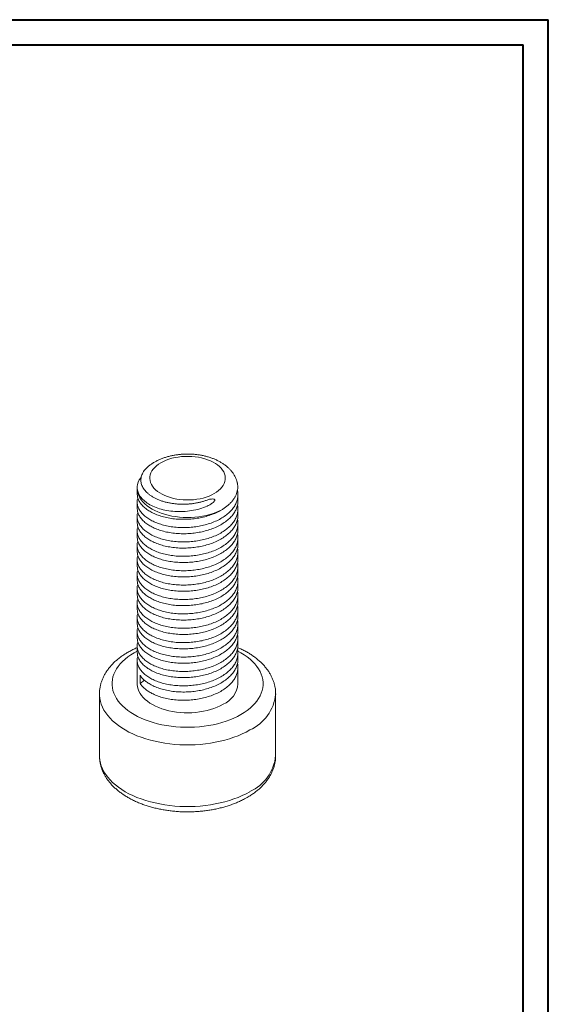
# Model space of a CAD drawing. Header units: millimetres. Extents: x 0 to 210, y 0 to 297.
# Tile 3 of 3: x 105 to 210, y 102 to 297. Entities that reach past the tile are written whole.
import ezdxf

# ---------------------------------------------------------------- set-up
doc = ezdxf.new("R2010")
doc.units = ezdxf.units.MM

msp = doc.modelspace()

# ---------------------------------------------------------------- linework, layer by layer
at = {"color": 7, "linetype": 'Continuous', "lineweight": 40}
for p, q in [((0.08, 297.21), (210.08, 297.21)), ((210.08, 0.21), (210.08, 297.21)), ((210.08, 292.21), (210.08, 297.21)), ((10.08, 292.21), (205.08, 292.21)), ((205.08, 5.21), (205.08, 292.21))]:
    msp.add_line(p, q, dxfattribs=at)
at = {"color": 7, "linetype": 'Continuous', "lineweight": 15}
for p, q in [((129.22, 206.35), (129.11, 206.22)), ((128.42, 204.12), (128.42, 203.06)), ((128.44, 204.55), (128.43, 204.12)), ((128.42, 201.43), (128.42, 200.2)), ((148.42, 201.63), (148.42, 202.86)), ((148.42, 198.77), (148.42, 200)), ((128.42, 198.57), (128.42, 197.34)), ((128.42, 195.71), (128.42, 194.48)), ((148.42, 195.91), (148.42, 197.14)), ((148.42, 193.05), (148.42, 194.28)), ((128.42, 192.85), (128.42, 191.63)), ((128.42, 190), (128.42, 188.77)), ((148.42, 190.2), (148.42, 191.42)), ((148.42, 187.34), (148.42, 188.57)), ((128.42, 187.14), (128.42, 185.91)), ((128.42, 184.28), (128.42, 183.05)), ((148.42, 184.48), (148.42, 185.71)), ((148.42, 181.62), (148.42, 182.85)), ((128.42, 181.42), (128.42, 180.19)), ((148.42, 178.77), (148.42, 179.99)), ((128.42, 178.56), (128.42, 177.34)), ((148.42, 175.91), (148.42, 177.14)), ((128.42, 175.71), (128.42, 174.48)), ((148.42, 173.05), (148.42, 174.28)), ((128.42, 172.85), (128.42, 171.62)), ((148.42, 170.19), (148.42, 171.42)), ((128.42, 169.99), (128.42, 165.34)), ((148.42, 165.34), (148.42, 168.56)), ((128.98, 167.01), (128.98, 165.38)), ((128.98, 165.38), (129.89, 166.02)), ((120.92, 163.3), (120.92, 151.05)), ((155.92, 151.05), (155.92, 163.3))]:
    msp.add_line(p, q, dxfattribs=at)
at = {"color": 7, "linetype": 'Continuous', "lineweight": 15, "flags": 128}
for points in [[(143.73, 203.1), (144.18, 203.39), (144.59, 203.7), (144.95, 204.03), (145.25, 204.37), (145.5, 204.73), (145.69, 205.11), (145.83, 205.49), (145.9, 205.87), (145.92, 206.26), (145.87, 206.65), (145.77, 207.03), (145.61, 207.41), (145.38, 207.78), (145.1, 208.13), (144.77, 208.47), (144.39, 208.79), (143.96, 209.09), (143.48, 209.36), (142.97, 209.61), (142.41, 209.83), (141.83, 210.02), (141.21, 210.18), (140.58, 210.31), (139.93, 210.41), (139.26, 210.47), (138.59, 210.49), (137.92, 210.48), (137.25, 210.44), (136.59, 210.36), (135.94, 210.25), (135.32, 210.11), (134.72, 209.93), (134.15, 209.72), (133.62, 209.49), (133.12, 209.23), (132.66, 208.94), (132.26, 208.63), (131.9, 208.3), (131.59, 207.96), (131.34, 207.59), (131.15, 207.22), (131.01, 206.84), (130.94, 206.46), (130.92, 206.07), (130.97, 205.68), (131.07, 205.3), (131.24, 204.92), (131.46, 204.55), (131.74, 204.2), (132.07, 203.86), (132.45, 203.54), (132.89, 203.24), (133.36, 202.97), (133.88, 202.72), (134.43, 202.5), (135.02, 202.31), (135.63, 202.15), (136.26, 202.02), (136.92, 201.92), (137.58, 201.86), (138.25, 201.84), (138.93, 201.85), (139.6, 201.89), (140.25, 201.97), (140.9, 202.08), (141.52, 202.22), (142.12, 202.4), (142.69, 202.61), (143.23, 202.84), (143.73, 203.1)], [(128.42, 165.34), (128.43, 165.17), (128.48, 164.72), (128.59, 164.28), (128.76, 163.84), (128.99, 163.42), (129.28, 163), (129.62, 162.6), (130.01, 162.21), (130.46, 161.85), (130.95, 161.5), (131.49, 161.18), (132.07, 160.88), (132.69, 160.61), (133.34, 160.37), (134.02, 160.15), (134.73, 159.97), (135.46, 159.82), (136.21, 159.71), (136.97, 159.63), (137.74, 159.58), (138.52, 159.57), (139.29, 159.59), (140.06, 159.64), (140.82, 159.73), (141.57, 159.86), (142.29, 160.02), (143, 160.2), (143.67, 160.42), (144.32, 160.67), (144.92, 160.95), (145.49, 161.26)]]:
    msp.add_lwpolyline(points, dxfattribs=at)
at = {"color": 8, "linetype": 'Continuous', "lineweight": 15, "flags": 128}
for points in [[(145.35, 199.96), (144.77, 199.66), (144.16, 199.39), (143.5, 199.15), (142.82, 198.94), (142.12, 198.76), (141.39, 198.61), (140.64, 198.49), (139.88, 198.41), (139.11, 198.36), (138.34, 198.35), (137.57, 198.37), (136.8, 198.43), (136.04, 198.52), (135.3, 198.64), (134.57, 198.8), (133.87, 198.98), (133.2, 199.2), (132.55, 199.45), (131.94, 199.73), (131.37, 200.03), (130.85, 200.35), (130.37, 200.7), (129.93, 201.07), (129.55, 201.46), (129.22, 201.87), (128.94, 202.28), (128.73, 202.71), (128.57, 203.15), (128.46, 203.59), (128.42, 204.04), (128.42, 204.12)], [(128.42, 171.79), (127.82, 171.46), (127.17, 171.06), (126.57, 170.65), (126.02, 170.21), (125.51, 169.75), (125.06, 169.27), (124.66, 168.78), (124.31, 168.27), (124.02, 167.75), (123.78, 167.23), (123.61, 166.69), (123.49, 166.15), (123.43, 165.61), (123.43, 165.07), (123.49, 164.52), (123.61, 163.98), (123.78, 163.45), (124.02, 162.92), (124.31, 162.4), (124.66, 161.9), (125.06, 161.41), (125.51, 160.93), (126.02, 160.47), (126.57, 160.03), (127.17, 159.61), (127.82, 159.21), (128.5, 158.84), (129.23, 158.5), (129.99, 158.18), (130.79, 157.88), (131.61, 157.62), (132.46, 157.39), (133.34, 157.19), (134.24, 157.02), (135.15, 156.89), (136.08, 156.79), (137.01, 156.72), (137.95, 156.68), (138.89, 156.68), (139.83, 156.72), (140.77, 156.79), (141.69, 156.89), (142.61, 157.02), (143.5, 157.19), (144.38, 157.39), (145.23, 157.62), (146.06, 157.88), (146.85, 158.18), (147.62, 158.5), (148.34, 158.84), (149.03, 159.21), (149.03, 159.21)], [(149.03, 159.21), (149.67, 159.61), (150.27, 160.03), (150.83, 160.47), (151.33, 160.93), (151.79, 161.41), (152.19, 161.9), (152.54, 162.4), (152.83, 162.92), (153.06, 163.45), (153.24, 163.98), (153.36, 164.52), (153.41, 165.07), (153.41, 165.61), (153.36, 166.15), (153.24, 166.69), (153.06, 167.23), (152.83, 167.75), (152.54, 168.27), (152.19, 168.78), (151.79, 169.27), (151.33, 169.75), (150.83, 170.21), (150.27, 170.65), (149.67, 171.06), (149.03, 171.46), (148.38, 171.81)], [(150.8, 156.15), (150.06, 155.75), (149.28, 155.37), (148.46, 155.02), (147.61, 154.7), (146.73, 154.4), (145.82, 154.14), (144.88, 153.91), (143.93, 153.71), (142.95, 153.54), (141.96, 153.4), (140.96, 153.3), (139.95, 153.23), (138.93, 153.2), (137.91, 153.2), (136.9, 153.23), (135.89, 153.3), (134.88, 153.4), (133.89, 153.54), (132.92, 153.71), (131.96, 153.91), (131.03, 154.14), (130.12, 154.4), (129.23, 154.7), (128.38, 155.02), (127.57, 155.37), (126.79, 155.75), (126.05, 156.15), (125.35, 156.58), (124.69, 157.03), (124.09, 157.5), (123.53, 157.99), (123.02, 158.5), (122.56, 159.03), (122.16, 159.57), (121.81, 160.12), (121.52, 160.68), (121.28, 161.25), (121.11, 161.83), (120.99, 162.42), (120.93, 163), (120.92, 163.28)], [(120.92, 151.05), (120.93, 150.75), (120.99, 150.17), (121.11, 149.58), (121.28, 149.01), (121.52, 148.43), (121.81, 147.87), (122.16, 147.32), (122.56, 146.78), (123.02, 146.25), (123.53, 145.74), (124.09, 145.25), (124.69, 144.78), (125.35, 144.33), (126.05, 143.9), (126.79, 143.5), (127.57, 143.12), (128.38, 142.77), (129.23, 142.45), (130.12, 142.16), (131.03, 141.89), (131.96, 141.66), (132.92, 141.46), (133.89, 141.29), (134.88, 141.15), (135.89, 141.05), (136.9, 140.98), (137.91, 140.95), (138.93, 140.95), (139.95, 140.98), (140.96, 141.05), (141.96, 141.15), (142.95, 141.29), (143.93, 141.46), (144.88, 141.66), (145.82, 141.89), (146.73, 142.16), (147.61, 142.45), (148.46, 142.77), (149.28, 143.12), (150.06, 143.5), (150.8, 143.9)]]:
    msp.add_lwpolyline(points, dxfattribs=at)
at = {"color": 7, "linetype": 'Continuous', "lineweight": 15}
msp.add_arc((143.56, 165.74), 4.88, 293.3754, 355.3044, dxfattribs=at)
at = {"color": 8, "linetype": 'Continuous', "lineweight": 15}
for centre, radius, start, end in [((147.2, 164.15), 8.77, 294.2371, 354.4366), ((147.2, 151.9), 8.76, 294.2365, 354.4433)]:
    msp.add_arc(centre, radius, start, end, dxfattribs=at)
at = {"color": 7, "linetype": 'Continuous', "lineweight": 15}
for points, knots in [([(148.27, 205.36), (148.22, 205.52), (148.13, 205.85), (147.93, 206.32), (147.68, 206.79), (147.39, 207.25), (147.04, 207.69), (146.65, 208.11), (146.21, 208.51), (145.72, 208.88), (145.19, 209.23), (144.62, 209.55), (144.02, 209.85), (143.38, 210.1), (142.72, 210.33), (142.04, 210.52), (141.35, 210.68), (140.64, 210.8), (139.91, 210.89), (139.19, 210.94), (138.46, 210.96), (137.73, 210.94), (137, 210.89), (136.28, 210.81), (135.57, 210.69), (134.87, 210.54), (134.18, 210.35), (133.52, 210.13), (132.88, 209.87), (132.26, 209.57), (131.68, 209.25), (131.13, 208.88), (130.77, 208.62), (130.61, 208.47), (130.61, 208.47)], [0, 0, 0, 0, 0.026932, 0.055495, 0.084452, 0.113936, 0.144049, 0.174848, 0.206336, 0.238447, 0.271059, 0.304018, 0.337168, 0.370363, 0.403507, 0.436559, 0.469504, 0.502349, 0.535109, 0.567809, 0.600477, 0.633145, 0.665839, 0.698586, 0.731419, 0.76437, 0.797467, 0.830735, 0.864186, 0.897816, 0.931593, 0.965427, 0.999159, 1, 1, 1, 1]), ([(130.61, 208.47), (130.59, 208.45), (130.42, 208.32), (130.15, 208.05), (129.82, 207.66), (129.55, 207.25), (129.35, 206.83), (129.21, 206.4), (129.15, 205.97), (129.15, 205.53), (129.22, 205.1), (129.36, 204.68), (129.55, 204.28), (129.82, 203.89), (130.14, 203.51), (130.51, 203.15), (130.94, 202.8), (131.43, 202.48), (131.96, 202.18), (132.54, 201.91), (133.16, 201.67), (133.82, 201.47), (134.5, 201.3), (135.19, 201.17), (135.89, 201.07), (136.61, 201.01), (137.34, 200.98), (138.06, 200.99), (138.78, 201.04), (139.5, 201.11), (140.2, 201.23), (140.88, 201.37), (141.53, 201.54), (142.16, 201.75), (142.55, 201.91), (142.75, 202)], [0, 0, 0, 0, 0.00488, 0.037239, 0.069597, 0.102417, 0.135715, 0.168076, 0.200438, 0.233297, 0.266675, 0.297868, 0.329061, 0.360934, 0.392807, 0.423907, 0.455006, 0.48678, 0.518553, 0.54969, 0.580826, 0.61271, 0.644594, 0.674242, 0.703889, 0.734191, 0.764493, 0.793894, 0.823295, 0.853336, 0.883376, 0.912192, 0.941005, 0.970503, 1, 1, 1, 1]), ([(142.75, 202), (142.89, 202.01), (143.02, 202.02), (143.3, 202.03), (143.44, 202.04), (143.64, 202), (143.72, 201.98), (143.82, 201.89), (143.83, 201.82), (143.78, 201.64), (143.7, 201.54), (143.44, 201.28), (143.24, 201.13), (142.81, 200.86), (142.58, 200.73), (141.87, 200.4), (141.36, 200.21), (140.31, 199.92), (139.77, 199.8), (138.67, 199.63), (138.1, 199.57), (137, 199.52), (136.45, 199.52), (135.36, 199.59), (134.82, 199.65), (133.8, 199.83), (133.31, 199.95), (131.91, 200.38), (131.09, 200.77), (129.74, 201.69), (129.23, 202.2), (128.55, 203.32), (128.4, 203.89), (128.47, 205.08), (128.7, 205.67), (129.11, 206.22)], [0, 0, 0, 0, 0.015625, 0.015625, 0.03125, 0.03125, 0.039062, 0.039062, 0.046875, 0.046875, 0.0625, 0.0625, 0.09375, 0.09375, 0.125, 0.125, 0.1875, 0.1875, 0.25, 0.25, 0.3125, 0.3125, 0.375, 0.375, 0.4375, 0.4375, 0.5, 0.5, 0.625, 0.625, 0.75, 0.75, 0.875, 0.875, 1, 1, 1, 1]), ([(145.35, 199.96), (145.54, 200.09), (145.93, 200.34), (146.45, 200.75), (146.92, 201.19), (147.33, 201.65), (147.67, 202.12), (147.95, 202.61), (148.17, 203.11), (148.31, 203.62), (148.39, 204.13), (148.39, 204.64), (148.35, 205.06), (148.28, 205.29), (148.26, 205.36)], [0, 0, 0, 0, 0.086369, 0.173339, 0.2622, 0.351713, 0.438109, 0.525733, 0.613979, 0.703511, 0.78998, 0.877056, 0.966045, 1, 1, 1, 1]), ([(128.55, 202.25), (128.54, 202.21), (128.44, 201.95), (128.4, 201.45), (128.47, 200.75), (128.73, 200.05), (129.17, 199.39), (129.76, 198.76), (130.48, 198.2), (131.33, 197.7), (132.3, 197.26), (133.37, 196.9), (134.56, 196.62), (135.83, 196.43), (137.14, 196.35), (138.46, 196.36), (139.76, 196.47), (141.02, 196.67), (142.23, 196.96), (143.4, 197.35), (144.51, 197.84), (145.51, 198.41), (146.39, 199.05), (147.13, 199.75), (147.7, 200.49), (148.11, 201.24), (148.36, 202.02), (148.44, 202.83), (148.42, 203.41), (148.33, 203.7), (148.32, 203.73)], [0, 0, 0, 0, 0.005911, 0.043819, 0.082404, 0.121335, 0.160266, 0.198851, 0.236759, 0.273697, 0.310636, 0.348544, 0.387128, 0.42606, 0.464991, 0.503575, 0.541484, 0.578422, 0.61536, 0.653269, 0.691853, 0.730785, 0.769716, 0.8083, 0.846209, 0.883147, 0.920085, 0.957994, 0.996578, 1, 1, 1, 1]), ([(145.35, 199.96), (145.02, 199.77), (144.38, 199.4), (143.29, 198.94), (142.14, 198.57), (140.95, 198.29), (139.73, 198.1), (138.45, 197.99), (137.14, 197.98), (135.83, 198.06), (134.56, 198.25), (133.37, 198.53), (132.3, 198.89), (131.33, 199.33), (130.48, 199.83), (129.76, 200.39), (129.16, 201.02), (128.74, 201.68), (128.47, 202.37), (128.44, 202.83), (128.42, 203.06)], [0, 0, 0, 0, 0.055801, 0.111057, 0.165325, 0.218211, 0.271251, 0.325639, 0.382398, 0.439666, 0.496935, 0.553694, 0.609458, 0.663795, 0.718132, 0.773896, 0.830655, 0.887924, 0.945193, 1, 1, 1, 1]), ([(148.42, 201.63), (148.42, 201.62), (148.45, 201.34), (148.35, 200.8), (148.11, 200.02), (147.7, 199.26), (147.13, 198.52), (146.39, 197.83), (145.51, 197.18), (144.51, 196.61), (143.4, 196.13), (142.23, 195.74), (141.02, 195.45), (139.76, 195.25), (138.46, 195.13), (137.14, 195.12), (135.83, 195.21), (134.56, 195.39), (133.37, 195.67), (132.3, 196.03), (131.33, 196.47), (130.48, 196.97), (129.76, 197.53), (129.16, 198.16), (128.74, 198.82), (128.47, 199.51), (128.44, 199.97), (128.42, 200.2)], [0, 0, 0, 0, 0.001451, 0.042918, 0.083324, 0.123731, 0.165198, 0.207405, 0.249991, 0.292577, 0.334784, 0.376252, 0.416658, 0.457064, 0.498531, 0.540738, 0.583324, 0.625911, 0.668118, 0.709585, 0.749991, 0.790397, 0.831865, 0.874071, 0.916658, 0.959244, 1, 1, 1, 1]), ([(128.55, 199.39), (128.54, 199.36), (128.44, 199.09), (128.4, 198.59), (128.47, 197.89), (128.73, 197.19), (129.17, 196.53), (129.76, 195.9), (130.48, 195.34), (131.33, 194.84), (132.3, 194.4), (133.37, 194.04), (134.56, 193.76), (135.83, 193.58), (137.14, 193.49), (138.46, 193.5), (139.76, 193.62), (141.02, 193.82), (142.23, 194.11), (143.4, 194.5), (144.51, 194.98), (145.51, 195.55), (146.39, 196.2), (147.13, 196.89), (147.7, 197.63), (148.11, 198.39), (148.36, 199.17), (148.44, 199.97), (148.42, 200.53), (148.34, 200.81), (148.33, 200.82)], [0, 0, 0, 0, 0.005926, 0.043928, 0.082608, 0.121636, 0.160664, 0.199344, 0.237347, 0.274377, 0.311407, 0.349409, 0.38809, 0.427117, 0.466145, 0.504826, 0.542828, 0.579858, 0.616888, 0.654891, 0.693571, 0.732599, 0.771627, 0.810307, 0.848309, 0.885339, 0.922369, 0.960372, 0.999052, 1, 1, 1, 1]), ([(148.42, 198.77), (148.42, 198.76), (148.45, 198.48), (148.35, 197.94), (148.11, 197.16), (147.7, 196.4), (147.13, 195.67), (146.39, 194.97), (145.51, 194.32), (144.51, 193.75), (143.4, 193.27), (142.23, 192.88), (141.02, 192.59), (139.76, 192.39), (138.46, 192.28), (137.14, 192.26), (135.83, 192.35), (134.56, 192.53), (133.37, 192.81), (132.3, 193.17), (131.33, 193.61), (130.48, 194.11), (129.76, 194.68), (129.16, 195.3), (128.74, 195.97), (128.47, 196.65), (128.44, 197.12), (128.42, 197.34)], [0, 0, 0, 0, 0.001451, 0.042918, 0.083324, 0.123731, 0.165198, 0.207405, 0.249991, 0.292577, 0.334784, 0.376252, 0.416658, 0.457064, 0.498531, 0.540738, 0.583324, 0.625911, 0.668118, 0.709585, 0.749991, 0.790397, 0.831865, 0.874071, 0.916658, 0.959244, 1, 1, 1, 1]), ([(128.55, 196.53), (128.54, 196.5), (128.44, 196.24), (128.4, 195.73), (128.47, 195.03), (128.73, 194.34), (129.17, 193.67), (129.76, 193.05), (130.48, 192.48), (131.33, 191.98), (132.3, 191.54), (133.37, 191.18), (134.56, 190.9), (135.83, 190.72), (137.14, 190.63), (138.46, 190.65), (139.76, 190.76), (141.02, 190.96), (142.23, 191.25), (143.4, 191.64), (144.51, 192.12), (145.51, 192.69), (146.39, 193.34), (147.13, 194.04), (147.7, 194.77), (148.11, 195.53), (148.36, 196.31), (148.44, 197.12), (148.42, 197.67), (148.34, 197.95), (148.33, 197.96)], [0, 0, 0, 0, 0.005926, 0.043928, 0.082608, 0.121636, 0.160664, 0.199344, 0.237347, 0.274377, 0.311407, 0.349409, 0.38809, 0.427117, 0.466145, 0.504826, 0.542828, 0.579858, 0.616888, 0.654891, 0.693571, 0.732599, 0.771627, 0.810307, 0.848309, 0.885339, 0.922369, 0.960372, 0.999052, 1, 1, 1, 1]), ([(148.42, 195.91), (148.42, 195.9), (148.45, 195.62), (148.35, 195.08), (148.11, 194.3), (147.7, 193.54), (147.13, 192.81), (146.39, 192.11), (145.51, 191.47), (144.51, 190.89), (143.4, 190.41), (142.23, 190.02), (141.02, 189.73), (139.76, 189.53), (138.46, 189.42), (137.14, 189.4), (135.83, 189.49), (134.56, 189.68), (133.37, 189.95), (132.3, 190.32), (131.33, 190.75), (130.48, 191.25), (129.76, 191.82), (129.16, 192.44), (128.74, 193.11), (128.47, 193.79), (128.44, 194.26), (128.42, 194.48)], [0, 0, 0, 0, 0.0014509, 0.0429184, 0.0833245, 0.1237306, 0.1651981, 0.2074048, 0.2499911, 0.2925775, 0.3347842, 0.3762517, 0.4166578, 0.4570639, 0.4985314, 0.5407381, 0.5833245, 0.6259108, 0.6681175, 0.709585, 0.7499911, 0.7903973, 0.8318648, 0.8740715, 0.9166578, 0.9592442, 1, 1, 1, 1]), ([(128.55, 193.68), (128.54, 193.64), (128.44, 193.38), (128.4, 192.87), (128.47, 192.17), (128.73, 191.48), (129.17, 190.81), (129.76, 190.19), (130.48, 189.62), (131.33, 189.12), (132.3, 188.69), (133.37, 188.33), (134.56, 188.05), (135.83, 187.86), (137.14, 187.77), (138.46, 187.79), (139.76, 187.9), (141.02, 188.1), (142.23, 188.39), (143.4, 188.78), (144.51, 189.26), (145.51, 189.84), (146.39, 190.48), (147.13, 191.18), (147.7, 191.91), (148.11, 192.67), (148.36, 193.45), (148.44, 194.26), (148.42, 194.81), (148.34, 195.09), (148.33, 195.1)], [0, 0, 0, 0, 0.005926, 0.043928, 0.082608, 0.121636, 0.160664, 0.199344, 0.237347, 0.274377, 0.311407, 0.349409, 0.38809, 0.427117, 0.466145, 0.504826, 0.542828, 0.579858, 0.616888, 0.654891, 0.693571, 0.732599, 0.771627, 0.810307, 0.848309, 0.885339, 0.922369, 0.960372, 0.999052, 1, 1, 1, 1]), ([(148.42, 193.05), (148.42, 193.05), (148.45, 192.77), (148.35, 192.22), (148.11, 191.44), (147.7, 190.69), (147.13, 189.95), (146.39, 189.25), (145.51, 188.61), (144.51, 188.04), (143.4, 187.55), (142.23, 187.16), (141.02, 186.87), (139.76, 186.67), (138.46, 186.56), (137.14, 186.55), (135.83, 186.63), (134.56, 186.82), (133.37, 187.1), (132.3, 187.46), (131.33, 187.89), (130.48, 188.4), (129.76, 188.96), (129.16, 189.58), (128.74, 190.25), (128.47, 190.94), (128.44, 191.4), (128.42, 191.63)], [0, 0, 0, 0, 0.001451, 0.042918, 0.083324, 0.123731, 0.165198, 0.207405, 0.249991, 0.292577, 0.334784, 0.376252, 0.416658, 0.457064, 0.498531, 0.540738, 0.583324, 0.625911, 0.668118, 0.709585, 0.749991, 0.790397, 0.831865, 0.874071, 0.916658, 0.959244, 1, 1, 1, 1]), ([(128.55, 190.82), (128.54, 190.78), (128.44, 190.52), (128.4, 190.01), (128.47, 189.31), (128.73, 188.62), (129.17, 187.95), (129.76, 187.33), (130.48, 186.77), (131.33, 186.26), (132.3, 185.83), (133.37, 185.47), (134.56, 185.19), (135.83, 185), (137.14, 184.92), (138.46, 184.93), (139.76, 185.04), (141.02, 185.24), (142.23, 185.53), (143.4, 185.92), (144.51, 186.41), (145.51, 186.98), (146.39, 187.62), (147.13, 188.32), (147.7, 189.06), (148.11, 189.81), (148.36, 190.59), (148.44, 191.4), (148.42, 191.96), (148.34, 192.23), (148.33, 192.24)], [0, 0, 0, 0, 0.005926, 0.043928, 0.082608, 0.121636, 0.160664, 0.199344, 0.237347, 0.274377, 0.311407, 0.349409, 0.38809, 0.427117, 0.466145, 0.504826, 0.542828, 0.579858, 0.616888, 0.654891, 0.693571, 0.732599, 0.771627, 0.810307, 0.848309, 0.885339, 0.922369, 0.960372, 0.999052, 1, 1, 1, 1]), ([(148.42, 190.2), (148.42, 190.19), (148.45, 189.91), (148.35, 189.36), (148.11, 188.58), (147.7, 187.83), (147.13, 187.09), (146.39, 186.39), (145.51, 185.75), (144.51, 185.18), (143.4, 184.69), (142.23, 184.31), (141.02, 184.01), (139.76, 183.81), (138.46, 183.7), (137.14, 183.69), (135.83, 183.77), (134.56, 183.96), (133.37, 184.24), (132.3, 184.6), (131.33, 185.04), (130.48, 185.54), (129.76, 186.1), (129.16, 186.73), (128.74, 187.39), (128.47, 188.08), (128.44, 188.54), (128.42, 188.77)], [0, 0, 0, 0, 0.0014509, 0.0429184, 0.0833245, 0.1237306, 0.1651981, 0.2074048, 0.2499911, 0.2925775, 0.3347842, 0.3762517, 0.4166578, 0.4570639, 0.4985314, 0.5407381, 0.5833245, 0.6259108, 0.6681175, 0.709585, 0.7499911, 0.7903973, 0.8318648, 0.8740715, 0.9166578, 0.9592442, 1, 1, 1, 1]), ([(128.55, 187.96), (128.54, 187.92), (128.44, 187.66), (128.4, 187.16), (128.47, 186.46), (128.73, 185.76), (129.17, 185.1), (129.76, 184.47), (130.48, 183.91), (131.33, 183.41), (132.3, 182.97), (133.37, 182.61), (134.56, 182.33), (135.83, 182.14), (137.14, 182.06), (138.46, 182.07), (139.76, 182.18), (141.02, 182.38), (142.23, 182.68), (143.4, 183.06), (144.51, 183.55), (145.51, 184.12), (146.39, 184.76), (147.13, 185.46), (147.7, 186.2), (148.11, 186.95), (148.36, 187.73), (148.44, 188.54), (148.42, 189.1), (148.34, 189.38), (148.33, 189.38)], [0, 0, 0, 0, 0.005926, 0.043928, 0.082608, 0.121636, 0.160664, 0.199344, 0.237347, 0.274377, 0.311407, 0.349409, 0.38809, 0.427117, 0.466145, 0.504826, 0.542828, 0.579858, 0.616888, 0.654891, 0.693571, 0.732599, 0.771627, 0.810307, 0.848309, 0.885339, 0.922369, 0.960372, 0.999052, 1, 1, 1, 1]), ([(148.42, 187.34), (148.42, 187.33), (148.45, 187.05), (148.35, 186.51), (148.11, 185.73), (147.7, 184.97), (147.13, 184.24), (146.39, 183.54), (145.51, 182.89), (144.51, 182.32), (143.4, 181.84), (142.23, 181.45), (141.02, 181.16), (139.76, 180.96), (138.46, 180.85), (137.14, 180.83), (135.83, 180.92), (134.56, 181.1), (133.37, 181.38), (132.3, 181.74), (131.33, 182.18), (130.48, 182.68), (129.76, 183.24), (129.16, 183.87), (128.74, 184.53), (128.47, 185.22), (128.44, 185.68), (128.42, 185.91)], [0, 0, 0, 0, 0.001451, 0.042918, 0.083324, 0.123731, 0.165198, 0.207405, 0.249991, 0.292577, 0.334784, 0.376252, 0.416658, 0.457064, 0.498531, 0.540738, 0.583324, 0.625911, 0.668118, 0.709585, 0.749991, 0.790397, 0.831865, 0.874071, 0.916658, 0.959244, 1, 1, 1, 1]), ([(128.55, 185.1), (128.54, 185.07), (128.44, 184.8), (128.4, 184.3), (128.47, 183.6), (128.73, 182.9), (129.17, 182.24), (129.76, 181.61), (130.48, 181.05), (131.33, 180.55), (132.3, 180.11), (133.37, 179.75), (134.56, 179.47), (135.83, 179.29), (137.14, 179.2), (138.46, 179.22), (139.76, 179.33), (141.02, 179.53), (142.23, 179.82), (143.4, 180.21), (144.51, 180.69), (145.51, 181.26), (146.39, 181.91), (147.13, 182.61), (147.7, 183.34), (148.11, 184.1), (148.36, 184.88), (148.44, 185.68), (148.42, 186.24), (148.34, 186.52), (148.33, 186.53)], [0, 0, 0, 0, 0.005926, 0.043928, 0.082608, 0.121636, 0.160664, 0.199344, 0.237347, 0.274377, 0.311407, 0.349409, 0.38809, 0.427117, 0.466145, 0.504826, 0.542828, 0.579858, 0.616888, 0.654891, 0.693571, 0.732599, 0.771627, 0.810307, 0.848309, 0.885339, 0.922369, 0.960372, 0.999052, 1, 1, 1, 1]), ([(148.42, 184.48), (148.42, 184.47), (148.45, 184.19), (148.35, 183.65), (148.11, 182.87), (147.7, 182.11), (147.13, 181.38), (146.39, 180.68), (145.51, 180.03), (144.51, 179.46), (143.4, 178.98), (142.23, 178.59), (141.02, 178.3), (139.76, 178.1), (138.46, 177.99), (137.14, 177.97), (135.83, 178.06), (134.56, 178.24), (133.37, 178.52), (132.3, 178.88), (131.33, 179.32), (130.48, 179.82), (129.76, 180.39), (129.16, 181.01), (128.74, 181.68), (128.47, 182.36), (128.44, 182.83), (128.42, 183.05)], [0, 0, 0, 0, 0.001451, 0.042918, 0.083324, 0.123731, 0.165198, 0.207405, 0.249991, 0.292577, 0.334784, 0.376252, 0.416658, 0.457064, 0.498531, 0.540738, 0.583324, 0.625911, 0.668118, 0.709585, 0.749991, 0.790397, 0.831865, 0.874071, 0.916658, 0.959244, 1, 1, 1, 1]), ([(128.55, 182.24), (128.54, 182.21), (128.44, 181.95), (128.4, 181.44), (128.47, 180.74), (128.73, 180.05), (129.17, 179.38), (129.76, 178.76), (130.48, 178.19), (131.33, 177.69), (132.3, 177.25), (133.37, 176.89), (134.56, 176.61), (135.83, 176.43), (137.14, 176.34), (138.46, 176.36), (139.76, 176.47), (141.02, 176.67), (142.23, 176.96), (143.4, 177.35), (144.51, 177.83), (145.51, 178.4), (146.39, 179.05), (147.13, 179.75), (147.7, 180.48), (148.11, 181.24), (148.36, 182.02), (148.44, 182.83), (148.42, 183.38), (148.34, 183.66), (148.33, 183.67)], [0, 0, 0, 0, 0.005926, 0.043928, 0.082608, 0.121636, 0.160664, 0.199344, 0.237347, 0.274377, 0.311407, 0.349409, 0.38809, 0.427117, 0.466145, 0.504826, 0.542828, 0.579858, 0.616888, 0.654891, 0.693571, 0.732599, 0.771627, 0.810307, 0.848309, 0.885339, 0.922369, 0.960372, 0.999052, 1, 1, 1, 1]), ([(148.42, 181.62), (148.42, 181.61), (148.45, 181.33), (148.35, 180.79), (148.11, 180.01), (147.7, 179.25), (147.13, 178.52), (146.39, 177.82), (145.51, 177.18), (144.51, 176.6), (143.4, 176.12), (142.23, 175.73), (141.02, 175.44), (139.76, 175.24), (138.46, 175.13), (137.14, 175.11), (135.83, 175.2), (134.56, 175.39), (133.37, 175.67), (132.3, 176.03), (131.33, 176.46), (130.48, 176.96), (129.76, 177.53), (129.16, 178.15), (128.74, 178.82), (128.47, 179.5), (128.44, 179.97), (128.42, 180.19)], [0, 0, 0, 0, 0.001451, 0.042918, 0.083324, 0.123731, 0.165198, 0.207405, 0.249991, 0.292577, 0.334784, 0.376252, 0.416658, 0.457064, 0.498531, 0.540738, 0.583324, 0.625911, 0.668118, 0.709585, 0.749991, 0.790397, 0.831865, 0.874071, 0.916658, 0.959244, 1, 1, 1, 1]), ([(128.55, 179.39), (128.54, 179.35), (128.44, 179.09), (128.4, 178.58), (128.47, 177.88), (128.73, 177.19), (129.17, 176.52), (129.76, 175.9), (130.48, 175.33), (131.33, 174.83), (132.3, 174.4), (133.37, 174.04), (134.56, 173.76), (135.83, 173.57), (137.14, 173.49), (138.46, 173.5), (139.76, 173.61), (141.02, 173.81), (142.23, 174.1), (143.4, 174.49), (144.51, 174.97), (145.51, 175.55), (146.39, 176.19), (147.13, 176.89), (147.7, 177.62), (148.11, 178.38), (148.36, 179.16), (148.44, 179.97), (148.42, 180.53), (148.34, 180.8), (148.33, 180.81)], [0, 0, 0, 0, 0.005926, 0.043928, 0.082608, 0.121636, 0.160664, 0.199344, 0.237347, 0.274377, 0.311407, 0.349409, 0.38809, 0.427117, 0.466145, 0.504826, 0.542828, 0.579858, 0.616888, 0.654891, 0.693571, 0.732599, 0.771627, 0.810307, 0.848309, 0.885339, 0.922369, 0.960372, 0.999052, 1, 1, 1, 1]), ([(148.42, 178.77), (148.42, 178.76), (148.45, 178.48), (148.35, 177.93), (148.11, 177.15), (147.7, 176.4), (147.13, 175.66), (146.39, 174.96), (145.51, 174.32), (144.51, 173.75), (143.4, 173.26), (142.23, 172.87), (141.02, 172.58), (139.76, 172.38), (138.46, 172.27), (137.14, 172.26), (135.83, 172.34), (134.56, 172.53), (133.37, 172.81), (132.3, 173.17), (131.33, 173.6), (130.48, 174.11), (129.76, 174.67), (129.16, 175.29), (128.74, 175.96), (128.47, 176.65), (128.44, 177.11), (128.42, 177.34)], [0, 0, 0, 0, 0.001451, 0.042918, 0.083324, 0.123731, 0.165198, 0.207405, 0.249991, 0.292577, 0.334784, 0.376252, 0.416658, 0.457064, 0.498531, 0.540738, 0.583324, 0.625911, 0.668118, 0.709585, 0.749991, 0.790397, 0.831865, 0.874071, 0.916658, 0.959244, 1, 1, 1, 1]), ([(128.55, 176.53), (128.54, 176.49), (128.44, 176.23), (128.4, 175.73), (128.47, 175.02), (128.73, 174.33), (129.17, 173.66), (129.76, 173.04), (130.48, 172.48), (131.33, 171.97), (132.3, 171.54), (133.37, 171.18), (134.56, 170.9), (135.83, 170.71), (137.14, 170.63), (138.46, 170.64), (139.76, 170.75), (141.02, 170.95), (142.23, 171.24), (143.4, 171.63), (144.51, 172.12), (145.51, 172.69), (146.39, 173.33), (147.13, 174.03), (147.7, 174.77), (148.11, 175.52), (148.36, 176.3), (148.44, 177.11), (148.42, 177.67), (148.34, 177.95), (148.33, 177.95)], [0, 0, 0, 0, 0.005926, 0.043928, 0.082608, 0.121636, 0.160664, 0.199344, 0.237347, 0.274377, 0.311407, 0.349409, 0.38809, 0.427117, 0.466145, 0.504826, 0.542828, 0.579858, 0.616888, 0.654891, 0.693571, 0.732599, 0.771627, 0.810307, 0.848309, 0.885339, 0.922369, 0.960372, 0.999052, 1, 1, 1, 1]), ([(148.42, 175.91), (148.42, 175.9), (148.45, 175.62), (148.35, 175.07), (148.11, 174.29), (147.7, 173.54), (147.13, 172.8), (146.39, 172.1), (145.51, 171.46), (144.51, 170.89), (143.4, 170.4), (142.23, 170.02), (141.02, 169.72), (139.76, 169.53), (138.46, 169.41), (137.14, 169.4), (135.83, 169.49), (134.56, 169.67), (133.37, 169.95), (132.3, 170.31), (131.33, 170.75), (130.48, 171.25), (129.76, 171.81), (129.16, 172.44), (128.74, 173.1), (128.47, 173.79), (128.44, 174.25), (128.42, 174.48)], [0, 0, 0, 0, 0.001451, 0.042918, 0.083324, 0.123731, 0.165198, 0.207405, 0.249991, 0.292577, 0.334784, 0.376252, 0.416658, 0.457064, 0.498531, 0.540738, 0.583324, 0.625911, 0.668118, 0.709585, 0.749991, 0.790397, 0.831865, 0.874071, 0.916658, 0.959244, 1, 1, 1, 1]), ([(128.55, 173.67), (128.54, 173.63), (128.44, 173.37), (128.4, 172.87), (128.47, 172.17), (128.73, 171.47), (129.17, 170.81), (129.76, 170.18), (130.48, 169.62), (131.33, 169.12), (132.3, 168.68), (133.37, 168.32), (134.56, 168.04), (135.83, 167.86), (137.14, 167.77), (138.46, 167.78), (139.76, 167.9), (141.02, 168.09), (142.23, 168.39), (143.4, 168.77), (144.51, 169.26), (145.51, 169.83), (146.39, 170.47), (147.13, 171.17), (147.7, 171.91), (148.11, 172.66), (148.36, 173.44), (148.44, 174.25), (148.42, 174.81), (148.34, 175.09), (148.33, 175.09)], [0, 0, 0, 0, 0.0059257, 0.0439283, 0.0826083, 0.1216363, 0.1606643, 0.1993444, 0.237347, 0.2743769, 0.3114068, 0.3494094, 0.3880895, 0.4271175, 0.4661455, 0.5048255, 0.5428281, 0.5798581, 0.616888, 0.6548906, 0.6935707, 0.7325987, 0.7716266, 0.8103067, 0.8483093, 0.8853392, 0.9223692, 0.9603718, 0.9990518, 1, 1, 1, 1]), ([(128.42, 172.51), (128.21, 172.42), (127.72, 172.2), (127, 171.84), (126.27, 171.42), (125.57, 170.97), (124.91, 170.49), (124.29, 169.99), (123.72, 169.46), (123.2, 168.91), (122.73, 168.34), (122.3, 167.75), (121.94, 167.15), (121.63, 166.53), (121.37, 165.91), (121.18, 165.27), (121.03, 164.64), (120.95, 164), (120.91, 163.55), (120.92, 163.31), (120.93, 163.28)], [0, 0, 0, 0, 0.0493852, 0.1106692, 0.1720621, 0.233524, 0.2949691, 0.3562985, 0.4173902, 0.4781021, 0.538284, 0.5977955, 0.6565256, 0.7144092, 0.7714368, 0.8276548, 0.8831589, 0.9380843, 0.9925934, 1, 1, 1, 1]), ([(148.42, 173.05), (148.42, 173.04), (148.45, 172.76), (148.35, 172.22), (148.11, 171.44), (147.7, 170.68), (147.13, 169.95), (146.39, 169.25), (145.51, 168.6), (144.51, 168.03), (143.4, 167.55), (142.23, 167.16), (141.02, 166.87), (139.76, 166.67), (138.46, 166.56), (137.14, 166.54), (135.83, 166.63), (134.56, 166.81), (133.37, 167.09), (132.3, 167.45), (131.33, 167.89), (130.48, 168.39), (129.76, 168.96), (129.16, 169.58), (128.74, 170.25), (128.47, 170.93), (128.44, 171.39), (128.42, 171.62)], [0, 0, 0, 0, 0.001451, 0.042918, 0.083324, 0.123731, 0.165198, 0.207405, 0.249991, 0.292577, 0.334784, 0.376252, 0.416658, 0.457064, 0.498531, 0.540738, 0.583324, 0.625911, 0.668118, 0.709585, 0.749991, 0.790397, 0.831865, 0.874071, 0.916658, 0.959244, 1, 1, 1, 1]), ([(128.55, 170.81), (128.54, 170.78), (128.44, 170.51), (128.4, 170.01), (128.47, 169.31), (128.73, 168.62), (129.17, 167.95), (129.76, 167.33), (130.48, 166.76), (131.33, 166.26), (132.3, 165.82), (133.37, 165.46), (134.56, 165.18), (135.83, 165), (137.14, 164.91), (138.46, 164.93), (139.76, 165.04), (141.02, 165.24), (142.23, 165.53), (143.4, 165.92), (144.51, 166.4), (145.51, 166.97), (146.39, 167.62), (147.13, 168.32), (147.7, 169.05), (148.11, 169.81), (148.36, 170.59), (148.44, 171.39), (148.42, 171.95), (148.34, 172.23), (148.33, 172.24)], [0, 0, 0, 0, 0.0059257, 0.0439283, 0.0826083, 0.1216363, 0.1606643, 0.1993444, 0.237347, 0.2743769, 0.3114068, 0.3494094, 0.3880895, 0.4271175, 0.4661455, 0.5048255, 0.5428281, 0.5798581, 0.616888, 0.6548906, 0.6935707, 0.7325987, 0.7716266, 0.8103067, 0.8483093, 0.8853392, 0.9223692, 0.9603718, 0.9990518, 1, 1, 1, 1]), ([(155.92, 163.3), (155.92, 163.3), (155.93, 163.52), (155.9, 163.95), (155.82, 164.58), (155.69, 165.2), (155.5, 165.81), (155.26, 166.42), (154.98, 167.02), (154.64, 167.6), (154.24, 168.17), (153.8, 168.73), (153.31, 169.27), (152.77, 169.79), (152.19, 170.3), (151.55, 170.77), (150.88, 171.23), (150.17, 171.66), (149.42, 172.06), (148.82, 172.35), (148.46, 172.5), (148.37, 172.53)], [0, 0, 0, 0, 0.001587, 0.0557, 0.109757, 0.163917, 0.21836, 0.273252, 0.328735, 0.384918, 0.441868, 0.499606, 0.558104, 0.617287, 0.67705, 0.737264, 0.797799, 0.858536, 0.919374, 0.980219, 1, 1, 1, 1]), ([(148.42, 170.19), (148.42, 170.18), (148.45, 169.9), (148.35, 169.36), (148.11, 168.58), (147.7, 167.82), (147.13, 167.09), (146.39, 166.39), (145.51, 165.74), (144.51, 165.17), (143.4, 164.69), (142.23, 164.3), (141.02, 164.01), (139.76, 163.81), (138.46, 163.7), (137.14, 163.68), (135.83, 163.77), (134.56, 163.95), (133.37, 164.23), (132.3, 164.6), (131.38, 165.01), (130.6, 165.46), (129.96, 165.93), (129.4, 166.45), (129.12, 166.83), (128.98, 167.01)], [0, 0, 0, 0, 0.0016249, 0.0480676, 0.0933216, 0.1385756, 0.1850182, 0.2322888, 0.2799846, 0.3276804, 0.374951, 0.4213936, 0.4666476, 0.5119016, 0.5583442, 0.6056148, 0.6533106, 0.7010064, 0.748277, 0.7947196, 0.8399736, 0.8788366, 0.9186152, 0.9590859, 1, 1, 1, 1]), ([(128.98, 165.38), (129.12, 165.2), (129.4, 164.82), (129.96, 164.3), (130.6, 163.83), (131.38, 163.38), (132.3, 162.97), (133.37, 162.6), (134.56, 162.32), (135.83, 162.14), (137.14, 162.05), (138.46, 162.07), (139.76, 162.18), (141.02, 162.38), (142.23, 162.67), (143.4, 163.06), (144.51, 163.54), (145.51, 164.11), (146.39, 164.76), (147.13, 165.46), (147.7, 166.19), (148.11, 166.95), (148.36, 167.73), (148.44, 168.54), (148.42, 169.09), (148.34, 169.37), (148.33, 169.38)], [0, 0, 0, 0, 0.039085, 0.077746, 0.115746, 0.152871, 0.196102, 0.240468, 0.285625, 0.331188, 0.376752, 0.421909, 0.466275, 0.509505, 0.552736, 0.597102, 0.642259, 0.687822, 0.733386, 0.778543, 0.822909, 0.866139, 0.90937, 0.953736, 0.998893, 1, 1, 1, 1]), ([(120.93, 151.03), (120.93, 150.85), (120.93, 150.46), (121.01, 149.85), (121.14, 149.23), (121.31, 148.61), (121.54, 148.01), (121.83, 147.41), (122.16, 146.82), (122.54, 146.25), (122.98, 145.69), (123.46, 145.15), (124, 144.62), (124.58, 144.12), (125.2, 143.63), (125.87, 143.18), (126.58, 142.75), (127.32, 142.34), (128.1, 141.97), (128.91, 141.62), (129.74, 141.3), (130.61, 141.02), (131.49, 140.77), (132.39, 140.54), (133.31, 140.35), (134.25, 140.19), (135.19, 140.07), (136.15, 139.97), (137.11, 139.91), (138.07, 139.89), (139.04, 139.89), (140, 139.93), (140.96, 140), (141.92, 140.1), (142.86, 140.23), (143.79, 140.4), (144.7, 140.6), (145.6, 140.83), (146.48, 141.09), (147.33, 141.39), (148.16, 141.71), (148.97, 142.07), (149.67, 142.42), (150.1, 142.66), (150.28, 142.76)], [0, 0, 0, 0, 0.018978, 0.040907, 0.062868, 0.084934, 0.107173, 0.129646, 0.152397, 0.175456, 0.198836, 0.222526, 0.246499, 0.270714, 0.295119, 0.319661, 0.344292, 0.368968, 0.393652, 0.418319, 0.442954, 0.46755, 0.492105, 0.516618, 0.541091, 0.565531, 0.58994, 0.614327, 0.638697, 0.663057, 0.687413, 0.711773, 0.736143, 0.760527, 0.784935, 0.809373, 0.833848, 0.858366, 0.882934, 0.907555, 0.932233, 0.956968, 0.981757, 1, 1, 1, 1]), ([(150.28, 142.76), (150.41, 142.84), (150.78, 143.06), (151.36, 143.44), (152.02, 143.92), (152.63, 144.42), (153.2, 144.95), (153.71, 145.51), (154.18, 146.08), (154.59, 146.67), (154.95, 147.28), (155.25, 147.9), (155.5, 148.52), (155.69, 149.16), (155.82, 149.79), (155.91, 150.42), (155.92, 150.84), (155.92, 151.05)], [0, 0, 0, 0, 0.038716, 0.110877, 0.183073, 0.255116, 0.326858, 0.39813, 0.468755, 0.538573, 0.607458, 0.675344, 0.742227, 0.80817, 0.873294, 0.937762, 1, 1, 1, 1])]:
    msp.add_open_spline(points, degree=3, knots=knots, dxfattribs=at)

doc.saveas('drawing.dxf')
